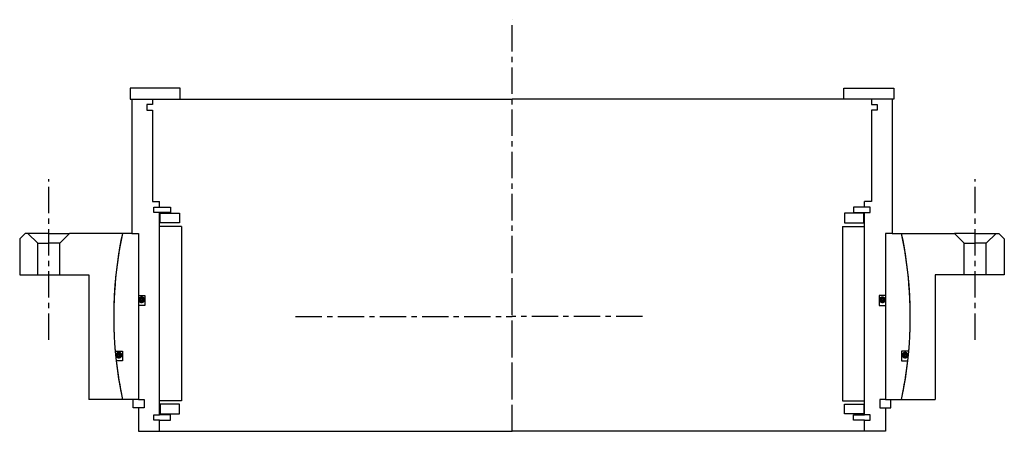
# Model space of a CAD drawing. Header units: millimetres. Extents: x -178 to 178, y -42 to 107.
import ezdxf

# ---------------------------------------------------------------- set-up
doc = ezdxf.new("R2010")
doc.units = ezdxf.units.MM
doc.header["$LTSCALE"] = 0.3
doc.header["$MEASUREMENT"] = 0
doc.linetypes.add('CENTER', pattern=[50.8, 31.75, -6.35, 6.35, -6.35])
doc.layers.get('0').update_dxf_attribs({"linetype": 'CONTINUOUS'})
doc.layers.add('Center', color=1, linetype='CENTER')

# ---------------------------------------------------------------- blocks, each defined once
blk = doc.blocks.new('M35-139-4SF239')
for p, q in [((-120, 82.5), (-138, 82.5)), ((-138, 82.5), (-138, 78.5)), ((-120, 78.5), (-120, 82.5)), ((120, 82.5), (138, 82.5)), ((120, 78.5), (120, 82.5)), ((138, 82.5), (138, 78.5)), ((-138, 78.5), (-120, 78.5)), ((-137.5, 78.5), (-137.5, 30)), ((-137.5, 78.5), (-130, 78.5)), ((-130, 78.5), (0, 78.5)), ((-130, 78.5), (-130, 76.5)), ((130, 78.5), (0, 78.5)), ((138, 78.5), (120, 78.5)), ((137.5, 78.5), (130, 78.5)), ((130, 78.5), (130, 76.5)), ((137.5, 78.5), (137.5, 30)), ((-132, 76.5), (-132, 74.5)), ((-130, 76.5), (-132, 76.5)), ((130, 76.5), (132, 76.5)), ((132, 76.5), (132, 74.5)), ((-132, 74.5), (-130, 74.5)), ((-130, 74.5), (-130, 41.5)), ((130, 74.5), (130, 41.5)), ((132, 74.5), (130, 74.5)), ((-130, 41.5), (-127.5, 41.5)), ((-129.5, 39.5), (-127.5, 39.5)), ((-129.5, 37.5), (-129.5, 39.5)), ((-127.5, 39.5), (-127.5, 41.5)), ((-127.5, 39.5), (-123.5, 39.5)), ((-123.5, 39.5), (-123.5, 37.5)), ((123.5, 39.5), (123.5, 37.5)), ((127.5, 39.5), (123.5, 39.5)), ((130, 41.5), (127.5, 41.5)), ((127.5, 39.5), (127.5, 41.5)), ((129.5, 39.5), (127.5, 39.5)), ((129.5, 37.5), (129.5, 39.5)), ((-127.5, 37.5), (-129.5, 37.5)), ((-127.5, -35.5), (-127.5, 37.5)), ((-123.5, 37.5), (-127.5, 37.5)), ((-127.25, 37.25), (-120.25, 37.25)), ((-127.25, 33.75), (-127.25, 37.25)), ((-120.25, 37.25), (-120.25, 33.75)), ((127.25, 37.25), (120.25, 37.25)), ((120.25, 37.25), (120.25, 33.75)), ((123.5, 37.5), (127.5, 37.5)), ((127.25, 33.75), (127.25, 37.25)), ((127.5, 37.5), (129.5, 37.5)), ((127.5, -35.5), (127.5, 37.5)), ((-119.5, 32.5), (-127.5, 32.5)), ((-120.25, 33.75), (-127.25, 33.75)), ((-119.5, 32.5), (-119.5, -30.5)), ((119.5, 32.5), (119.5, -30.5)), ((119.5, 32.5), (127.5, 32.5)), ((120.25, 33.75), (127.25, 33.75)), ((-137.5, 30), (-140.84, 30)), ((-137.5, 30), (-135, 30)), ((-135, 30), (-135, -30)), ((-135, 30), (-135, 7.5)), ((135, 30), (135, -30)), ((135, 30), (135, 7.5)), ((137.5, 30), (135, 30)), ((137.5, 30), (140.84, 30)), ((-135, 7.5), (-132.8, 7.5)), ((-132.8, 7.5), (-132.8, 4)), ((132.8, 7.5), (132.8, 4)), ((135, 7.5), (132.8, 7.5)), ((-135, 4), (-135, -30)), ((-132.8, 4), (-135, 4)), ((132.8, 4), (135, 4)), ((135, 4), (135, -30)), ((-143.46, -12.5), (-140.88, -12.5)), ((-140.88, -12.5), (-140.88, -16)), ((143.46, -12.5), (140.88, -12.5)), ((140.88, -12.5), (140.88, -16)), ((-140.88, -16), (-143.11, -16)), ((140.88, -16), (143.11, -16)), ((-135, -30), (-140.84, -30)), ((-137, -33), (-137, -30)), ((-135, -30), (-133, -30)), ((-133, -30), (-133, -33)), ((-119.5, -30.5), (-127.5, -30.5)), ((-120.25, -31.75), (-127.25, -31.75)), ((-127.25, -31.75), (-127.25, -35.25)), ((-120.25, -35.25), (-120.25, -31.75)), ((119.5, -30.5), (127.5, -30.5)), ((120.25, -31.75), (127.25, -31.75)), ((120.25, -35.25), (120.25, -31.75)), ((127.25, -31.75), (127.25, -35.25)), ((135, -30), (133, -30)), ((133, -30), (133, -33)), ((135, -30), (140.84, -30)), ((137, -33), (137, -30)), ((-135, -33), (-137, -33)), ((-135, -33), (-135, -41.5)), ((-133, -33), (-135, -33)), ((-129.5, -35.5), (-127.5, -35.5)), ((-129.5, -37.5), (-129.5, -35.5)), ((-123.5, -35.5), (-127.5, -35.5)), ((-127.25, -35.25), (-120.25, -35.25)), ((-123.5, -37.5), (-123.5, -35.5)), ((127.25, -35.25), (120.25, -35.25)), ((123.5, -35.5), (127.5, -35.5)), ((123.5, -37.5), (123.5, -35.5)), ((129.5, -35.5), (127.5, -35.5)), ((129.5, -37.5), (129.5, -35.5)), ((133, -33), (135, -33)), ((135, -33), (135, -41.5)), ((135, -33), (137, -33)), ((-127.5, -37.5), (-129.5, -37.5)), ((-127.5, -41.5), (-127.5, -37.5)), ((-127.5, -37.5), (-123.5, -37.5)), ((127.5, -37.5), (123.5, -37.5)), ((127.5, -37.5), (129.5, -37.5)), ((127.5, -41.5), (127.5, -37.5)), ((-135, -41.5), (-127.5, -41.5)), ((-127.5, -41.5), (0, -41.5)), ((127.5, -41.5), (0, -41.5)), ((135, -41.5), (127.5, -41.5))]:
    blk.add_line(p, q)
at = {"const_width": 1.2}
for points in [[(-133.26, 6, -1), (-134.56, 6, -1)], [(133.26, 6, 1), (134.56, 6, 1)], [(-141.5, -14, -1), (-142.8, -14, -1)], [(141.5, -14, 1), (142.8, -14, 1)]]:
    blk.add_lwpolyline(points, format="xyb", close=True, dxfattribs=at)
for start, end in [(167.9753, 184.9799), (355.0201, 12.0247), (186.3794, 192.0247), (347.9753, 353.6206)]:
    blk.add_arc((0, 0), 144, start, end)
at = {"layer": 'Center'}
blk.add_line((0, -41.5), (0, 107.19), dxfattribs=at)
blk = doc.blocks.new('M33-145')
for p, q in [((-178, 28), (-176, 30)), ((-167.5, 30), (-176, 30)), ((-171.5, 26.5), (-175, 30)), ((-167.5, 30), (-160, 30)), ((-163.5, 26.5), (-160, 30)), ((-140.84, 30), (-160, 30)), ((140.84, 30), (160, 30)), ((163.5, 26.5), (160, 30)), ((167.5, 30), (160, 30)), ((167.5, 30), (176, 30)), ((171.5, 26.5), (175, 30)), ((178, 28), (176, 30)), ((-178, 28), (-178, 15)), ((-171.5, 26.5), (-167.5, 26.5)), ((-171.5, 15), (-171.5, 26.5)), ((-163.5, 26.5), (-167.5, 26.5)), ((-163.5, 15), (-163.5, 26.5)), ((163.5, 26.5), (167.5, 26.5)), ((163.5, 15), (163.5, 26.5)), ((171.5, 26.5), (167.5, 26.5)), ((171.5, 15), (171.5, 26.5)), ((178, 28), (178, 15)), ((-178, 15), (-167.5, 15)), ((-167.5, 15), (-163.5, 15)), ((-163.5, 15), (-153, 15)), ((-153, 15), (-153, -30)), ((153, 15), (153, -30)), ((163.5, 15), (153, 15)), ((167.5, 15), (163.5, 15)), ((178, 15), (167.5, 15)), ((-140.84, -30), (-153, -30)), ((140.84, -30), (153, -30))]:
    blk.add_line(p, q)
for start, end in [(167.9753, 192.0247), (347.9753, 12.0247)]:
    blk.add_arc((0, 0), 144, start, end)
at = {"layer": 'Center'}
for p, q in [((-167.5, -8.46), (-167.5, 49.54)), ((167.5, -8.46), (167.5, 49.54)), ((0, -30), (0, 30)), ((-78.25, 0), (0, 0)), ((47.13, 0), (0, 0))]:
    blk.add_line(p, q, dxfattribs=at)

msp = doc.modelspace()

# ---------------------------------------------------------------- block references
for name in ['M35-139-4SF239', 'M33-145']:
    msp.add_blockref(name, (0, 0))

doc.saveas('drawing.dxf')
